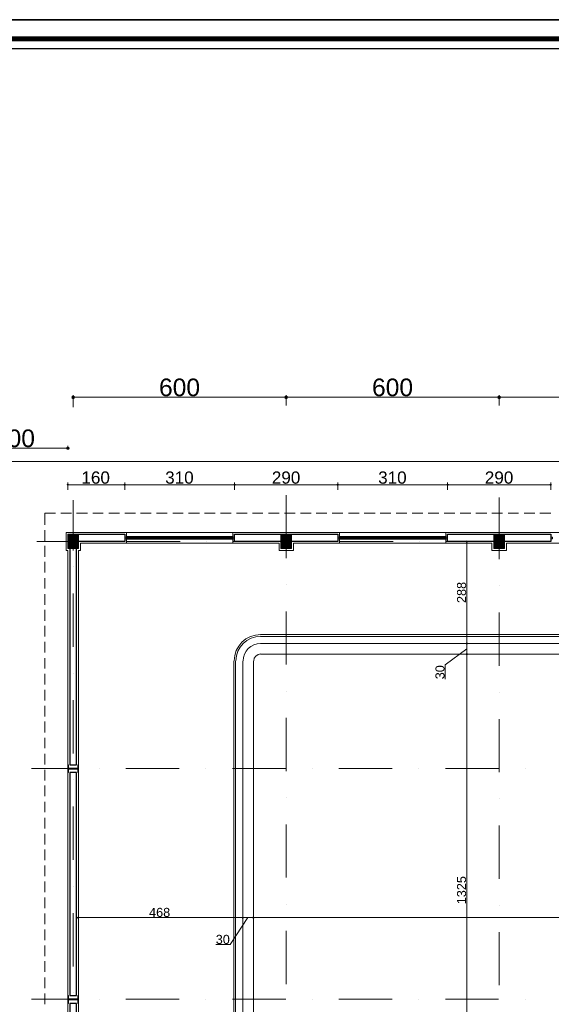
# Model space of a CAD drawing. Header units: metres. Extents: x 5.7 to 89.8, y 4 to 63.5.
# Tile 13 of 22: x 23.6 to 38.6, y 35.7 to 63.5. Entities that reach past the tile are written whole.
import ezdxf

# ---------------------------------------------------------------- set-up
doc = ezdxf.new("R2010")
doc.units = ezdxf.units.M
doc.header["$MEASUREMENT"] = 0
for name, color, linetype in [('PDF2_ax', 7, 'Continuous'), ('PDF2_column', 7, 'Continuous'), ('PDF2_dim', 7, 'Continuous'), ('PDF2_furn', 7, 'Continuous'), ('PDF2_KADR', 7, 'Continuous'), ('PDF2_khatchin', 7, 'Continuous'), ('PDF2_Layer5', 7, 'Continuous'), ('PDF2_line-estakhr', 7, 'Continuous'), ('PDF2_Text', 7, 'Continuous'), ('PDF2_W', 7, 'Continuous'), ('PDF2_wall', 7, 'Continuous'), ('PDF2_WIN', 7, 'Continuous')]:
    doc.layers.add(name, color=color, linetype=linetype)
doc.styles.add('PDF Arial', font='arial.ttf')

msp = doc.modelspace()

# ---------------------------------------------------------------- hatches: boundary and pattern name
at = {"layer": 'PDF2_dim', "transparency": 33554559}
for points in [[(24.948, 50.378), (24.958, 50.358), (24.977, 50.349), (25.006, 50.358), (25.015, 50.378), (25.006, 50.397), (24.977, 50.406), (24.958, 50.397)], [(26.556, 50.397), (26.547, 50.378), (26.556, 50.358), (26.585, 50.349), (26.605, 50.358), (26.614, 50.378), (26.605, 50.397), (26.585, 50.406)], [(29.658, 50.397), (29.648, 50.378), (29.658, 50.358), (29.677, 50.349), (29.706, 50.358), (29.715, 50.378), (29.706, 50.397), (29.677, 50.406)], [(32.557, 50.397), (32.547, 50.378), (32.557, 50.358), (32.586, 50.349), (32.605, 50.358), (32.614, 50.378), (32.605, 50.397), (32.586, 50.406)], [(35.658, 50.397), (35.648, 50.378), (35.658, 50.358), (35.677, 50.349), (35.706, 50.358), (35.716, 50.378), (35.706, 50.397), (35.677, 50.406)], [(38.557, 50.397), (38.547, 50.378), (38.557, 50.358), (38.586, 50.349), (38.605, 50.358), (38.615, 50.378), (38.605, 50.397), (38.586, 50.406)], [(36.217, 48.808), (36.197, 48.798), (36.188, 48.779), (36.197, 48.76), (36.217, 48.75), (36.245, 48.76), (36.245, 48.798)], [(36.245, 45.928), (36.217, 45.938), (36.197, 45.928), (36.188, 45.909), (36.197, 45.88), (36.217, 45.87), (36.245, 45.88)], [(36.245, 45.629), (36.217, 45.639), (36.197, 45.629), (36.188, 45.601), (36.197, 45.581), (36.217, 45.572), (36.245, 45.581)], [(25.198, 38.184), (25.208, 38.156), (25.227, 38.146), (25.256, 38.156), (25.266, 38.184), (25.256, 38.204), (25.227, 38.213), (25.208, 38.204)], [(29.889, 38.204), (29.879, 38.184), (29.889, 38.156), (29.908, 38.146), (29.927, 38.156), (29.937, 38.184), (29.927, 38.204), (29.908, 38.213)], [(30.187, 38.204), (30.178, 38.184), (30.187, 38.156), (30.207, 38.146), (30.226, 38.156), (30.236, 38.184), (30.226, 38.204), (30.207, 38.213)]]:
    msp.add_hatch(color=256, dxfattribs=at).paths.add_polyline_path(points)
at = {"layer": 'PDF2_W', "transparency": 33554559}
for points in [[(25.083, 52.843), (25.092, 52.805), (25.131, 52.785), (25.17, 52.805), (25.179, 52.843), (25.17, 52.872), (25.131, 52.891), (25.092, 52.872)], [(31.17, 52.805), (31.179, 52.843), (31.17, 52.872), (31.131, 52.891), (31.093, 52.872), (31.083, 52.843), (31.093, 52.805), (31.131, 52.785)], [(37.17, 52.805), (37.18, 52.843), (37.17, 52.872), (37.131, 52.891), (37.093, 52.872), (37.083, 52.843), (37.093, 52.805), (37.131, 52.785)], [(25.035, 51.408), (25.015, 51.437), (24.977, 51.456), (24.948, 51.437), (24.929, 51.408), (24.948, 51.37), (24.977, 51.36), (25.015, 51.37)]]:
    msp.add_hatch(color=256, dxfattribs=at).paths.add_polyline_path(points)

# ---------------------------------------------------------------- linework, layer by layer
at = {"layer": 'PDF2_ax', "lineweight": 9}
for points in [[(25.131, 49.944), (25.131, 48.808)], [(31.131, 50.079), (31.131, 48.307)], [(37.131, 50.021), (37.131, 48.278)], [(24.11, 48.779), (25.141, 48.779)], [(25.892, 48.779), (25.892, 48.779)], [(26.643, 48.779), (28.146, 48.779)], [(28.897, 48.779), (28.897, 48.779)], [(29.648, 48.779), (31.141, 48.779)], [(31.892, 48.779), (31.892, 48.779)], [(32.643, 48.779), (34.146, 48.779)], [(34.897, 48.779), (34.897, 48.779)], [(35.648, 48.779), (37.141, 48.779)], [(37.892, 48.779), (37.892, 48.779)], [(25.131, 48.066), (25.131, 48.066)], [(31.131, 47.556), (31.131, 47.556)], [(37.131, 47.527), (37.131, 47.527)], [(25.131, 47.315), (25.131, 45.812)], [(31.131, 46.804), (31.131, 45.312)], [(37.131, 46.776), (37.131, 45.273)], [(25.131, 45.061), (25.131, 45.061)], [(31.131, 44.56), (31.131, 44.56)], [(37.131, 44.522), (37.131, 44.522)], [(25.131, 44.31), (25.131, 42.807)], [(31.131, 43.809), (31.131, 42.307)], [(37.131, 43.771), (37.131, 42.278)], [(23.956, 42.384), (25.121, 42.384)], [(25.863, 42.384), (25.863, 42.384)], [(26.614, 42.384), (28.117, 42.384)], [(28.868, 42.384), (28.868, 42.384)], [(29.619, 42.384), (31.122, 42.384)], [(31.863, 42.384), (31.863, 42.384)], [(32.614, 42.384), (34.117, 42.384)], [(34.868, 42.384), (34.868, 42.384)], [(35.619, 42.384), (37.112, 42.384)], [(37.863, 42.384), (37.863, 42.384)], [(25.131, 42.066), (25.131, 42.066)], [(31.131, 41.555), (31.131, 41.555)], [(37.131, 41.527), (37.131, 41.527)], [(25.131, 41.315), (25.131, 39.812)], [(31.131, 40.804), (31.131, 39.311)], [(37.131, 40.775), (37.131, 39.273)], [(25.131, 39.061), (25.131, 39.061)], [(31.131, 38.56), (31.131, 38.56)], [(25.131, 38.31), (25.131, 36.807)], [(37.131, 38.522), (37.131, 38.522)], [(31.131, 37.809), (31.131, 36.306)], [(37.131, 37.77), (37.131, 36.278)], [(25.131, 36.066), (25.131, 36.066)], [(23.956, 35.883), (25.121, 35.883)], [(25.863, 35.883), (25.863, 35.883)], [(26.614, 35.883), (28.117, 35.883)], [(28.868, 35.883), (28.868, 35.883)], [(29.619, 35.883), (31.122, 35.883)], [(31.863, 35.883), (31.863, 35.883)], [(32.614, 35.883), (34.117, 35.883)], [(34.868, 35.883), (34.868, 35.883)], [(35.619, 35.883), (37.112, 35.883)], [(37.863, 35.883), (37.863, 35.883)]]:
    msp.add_lwpolyline(points, dxfattribs=at)
at = {"layer": 'PDF2_column', "lineweight": 18}
for points in [[(24.977, 48.952), (25.015, 48.981)], [(24.977, 48.914), (25.044, 48.981)], [(24.977, 48.875), (25.083, 48.981)], [(24.977, 48.846), (25.121, 48.981)], [(24.977, 48.808), (25.131, 48.962), (25.15, 48.981)], [(24.977, 48.769), (24.987, 48.779), (25.131, 48.923), (25.189, 48.981)], [(24.977, 48.74), (25.025, 48.779), (25.131, 48.885), (25.227, 48.981)], [(24.977, 48.702), (25.064, 48.779), (25.131, 48.856), (25.256, 48.981)], [(24.977, 48.663), (25.092, 48.779), (25.131, 48.817), (25.285, 48.962)], [(24.977, 48.634), (25.131, 48.779), (25.285, 48.933)], [(24.977, 48.596), (25.131, 48.75), (25.17, 48.779), (25.285, 48.894)], [(24.996, 48.577), (25.131, 48.711), (25.198, 48.779), (25.285, 48.856)], [(25.035, 48.577), (25.131, 48.673), (25.237, 48.779), (25.285, 48.827)], [(25.131, 49.029), (25.131, 48.528)], [(30.977, 48.952), (31.016, 48.981)], [(30.977, 48.914), (31.045, 48.981)], [(30.977, 48.875), (31.083, 48.981)], [(30.977, 48.846), (31.122, 48.981)], [(30.977, 48.808), (31.131, 48.962), (31.151, 48.981)], [(30.977, 48.769), (30.987, 48.779), (31.131, 48.923), (31.189, 48.981)], [(30.977, 48.74), (31.025, 48.779), (31.131, 48.885), (31.228, 48.981)], [(30.977, 48.702), (31.064, 48.779), (31.131, 48.856), (31.256, 48.981)], [(30.977, 48.663), (31.093, 48.779), (31.131, 48.817), (31.285, 48.962)], [(30.977, 48.634), (31.131, 48.779), (31.285, 48.933)], [(30.977, 48.596), (31.131, 48.75), (31.17, 48.779), (31.285, 48.894)], [(30.996, 48.577), (31.131, 48.711), (31.199, 48.779), (31.285, 48.856)], [(31.035, 48.577), (31.131, 48.673), (31.237, 48.779), (31.285, 48.827)], [(31.131, 49.029), (31.131, 48.528)], [(36.977, 48.952), (37.016, 48.981)], [(36.977, 48.914), (37.045, 48.981)], [(36.977, 48.875), (37.083, 48.981)], [(36.977, 48.846), (37.122, 48.981)], [(36.977, 48.808), (37.131, 48.962), (37.151, 48.981)], [(36.977, 48.769), (36.987, 48.779), (37.131, 48.923), (37.189, 48.981)], [(36.977, 48.74), (37.026, 48.779), (37.131, 48.885), (37.228, 48.981)], [(36.977, 48.702), (37.064, 48.779), (37.131, 48.856), (37.257, 48.981)], [(36.977, 48.663), (37.093, 48.779), (37.131, 48.817), (37.286, 48.962)], [(36.977, 48.634), (37.131, 48.779), (37.286, 48.933)], [(36.977, 48.596), (37.131, 48.75), (37.17, 48.779), (37.286, 48.894)], [(36.997, 48.577), (37.131, 48.711), (37.199, 48.779), (37.286, 48.856)], [(37.035, 48.577), (37.131, 48.673), (37.237, 48.779), (37.286, 48.827)], [(37.131, 49.029), (37.131, 48.528)], [(25.333, 48.779), (24.929, 48.779)], [(25.073, 48.577), (25.131, 48.644), (25.275, 48.779), (25.285, 48.788)], [(25.102, 48.577), (25.131, 48.605), (25.285, 48.75)], [(25.131, 48.779), (25.131, 48.779)], [(25.141, 48.577), (25.285, 48.721)], [(25.179, 48.577), (25.285, 48.683)], [(25.218, 48.577), (25.285, 48.644)], [(25.247, 48.577), (25.285, 48.615)], [(31.334, 48.779), (30.929, 48.779)], [(31.073, 48.577), (31.131, 48.644), (31.276, 48.779), (31.285, 48.788)], [(31.102, 48.577), (31.131, 48.605), (31.285, 48.75)], [(31.131, 48.779), (31.131, 48.779)], [(31.141, 48.577), (31.285, 48.721)], [(31.179, 48.577), (31.285, 48.683)], [(31.208, 48.577), (31.285, 48.644)], [(31.247, 48.577), (31.285, 48.615)], [(37.334, 48.779), (36.929, 48.779)], [(37.074, 48.577), (37.131, 48.644), (37.276, 48.779), (37.286, 48.788)], [(37.103, 48.577), (37.131, 48.605), (37.286, 48.75)], [(37.131, 48.779), (37.131, 48.779)], [(37.141, 48.577), (37.286, 48.721)], [(37.18, 48.577), (37.286, 48.683)], [(37.209, 48.577), (37.286, 48.644)], [(37.247, 48.577), (37.286, 48.615)]]:
    msp.add_lwpolyline(points, dxfattribs=at)
for points in [[(24.977, 48.577), (25.285, 48.577), (25.285, 48.981), (24.977, 48.981)], [(30.977, 48.577), (31.285, 48.577), (31.285, 48.981), (30.977, 48.981)], [(36.977, 48.577), (37.286, 48.577), (37.286, 48.981), (36.977, 48.981)], [(24.996, 42.393), (24.996, 42.49), (24.977, 42.49), (24.977, 42.268), (24.996, 42.268), (24.996, 42.364), (25.266, 42.364), (25.266, 42.268), (25.285, 42.268), (25.285, 42.49), (25.266, 42.49), (25.266, 42.393)], [(24.996, 35.892), (24.996, 35.989), (24.977, 35.989), (24.977, 35.767), (24.996, 35.767), (24.996, 35.863), (25.266, 35.863), (25.266, 35.767), (25.285, 35.767), (25.285, 35.989), (25.266, 35.989), (25.266, 35.892)]]:
    msp.add_lwpolyline(points, close=True, dxfattribs=at)
at = {"layer": 'PDF2_dim', "lineweight": 20}
for points in [[(25.131, 52.564), (25.131, 52.901)], [(31.035, 52.843), (25.227, 52.843)], [(37.035, 52.843), (31.228, 52.843)], [(43.035, 52.843), (37.228, 52.843)], [(22.078, 51.408), (24.881, 51.408)], [(24.977, 51.476), (24.977, 51.466)], [(24.977, 50.233), (24.977, 50.435)], [(25.015, 50.378), (25.044, 50.378), (26.518, 50.378), (26.547, 50.378)], [(26.614, 50.378), (26.643, 50.378), (29.619, 50.378), (29.648, 50.378)], [(29.715, 50.378), (29.744, 50.378), (32.518, 50.378), (32.547, 50.378)], [(32.614, 50.378), (32.643, 50.378), (35.619, 50.378), (35.648, 50.378)], [(35.716, 50.378), (35.745, 50.378), (38.518, 50.378), (38.547, 50.378)], [(36.149, 48.779), (36.159, 48.779)], [(36.217, 48.75), (36.217, 48.721), (36.217, 45.967), (36.217, 45.938)], [(36.217, 45.87), (36.217, 45.841), (36.217, 45.668), (36.217, 45.639)], [(36.217, 45.755), (35.61, 45.302), (35.61, 44.897)], [(36.217, 45.572), (36.217, 45.543), (36.217, 32.415), (36.217, 32.387)], [(25.227, 38.252), (25.227, 38.242)], [(29.879, 38.184), (29.85, 38.184), (25.295, 38.184), (25.266, 38.184)], [(30.053, 38.184), (29.552, 37.424), (29.147, 37.424)], [(29.908, 38.252), (29.908, 38.242)], [(29.908, 38.107), (29.908, 38.117)], [(29.937, 38.184), (29.966, 38.184), (30.149, 38.184), (30.178, 38.184)], [(30.236, 38.184), (30.264, 38.184), (55.344, 38.184), (55.373, 38.184)]]:
    msp.add_lwpolyline(points, dxfattribs=at)
for points in [[(31.131, 52.901), (31.131, 52.612)], [(37.131, 52.901), (37.131, 52.612)], [(26.585, 50.435), (26.585, 50.233)], [(29.677, 50.435), (29.677, 50.233)], [(32.586, 50.435), (32.586, 50.233)], [(35.677, 50.435), (35.677, 50.233)], [(38.586, 50.435), (38.586, 50.233)], [(36.159, 45.909), (36.149, 45.909)], [(36.159, 45.601), (36.804, 45.601)], [(30.207, 38.242), (30.207, 38.252)]]:
    msp.add_lwpolyline(points, close=True, dxfattribs=at)
at = {"layer": 'PDF2_furn', "lineweight": 9}
msp.add_lwpolyline([(20.778, 49.617), (20.778, 51.033), (71.63, 51.033), (71.63, 27.234), (63.733, 27.234), (63.733, 16.225), (20.778, 16.225), (20.778, 29.314)], dxfattribs=at)
at = {"layer": 'PDF2_KADR', "lineweight": 25}
for points in [[(5.695, 4.013), (89.785, 4.013), (89.785, 63.476), (5.695, 63.476)], [(5.695, 63.476), (89.785, 63.476), (89.785, 4.013), (5.695, 4.013)], [(6.514, 4.832), (88.841, 4.832), (88.841, 62.657), (6.514, 62.657)]]:
    msp.add_lwpolyline(points, close=True, dxfattribs=at)
at = {"layer": 'PDF2_KADR', "lineweight": 0, "const_width": 0.135}
msp.add_lwpolyline([(6.235, 62.937), (6.235, 4.552), (89.111, 4.552), (89.111, 62.937)], close=True, dxfattribs=at)
at = {"layer": 'PDF2_khatchin', "lineweight": 18}
for points in [[(24.63, 49.578), (24.332, 49.578), (24.332, 49.251)], [(25.083, 49.578), (24.784, 49.578)], [(25.536, 49.578), (25.227, 49.578)], [(25.979, 49.578), (25.68, 49.578)], [(26.431, 49.578), (26.133, 49.578)], [(26.884, 49.578), (26.585, 49.578)], [(27.327, 49.578), (27.028, 49.578)], [(27.78, 49.578), (27.481, 49.578)], [(28.232, 49.578), (27.934, 49.578)], [(28.685, 49.578), (28.377, 49.578)], [(29.128, 49.578), (28.829, 49.578)], [(29.581, 49.578), (29.282, 49.578)], [(30.033, 49.578), (29.735, 49.578)], [(30.476, 49.578), (30.178, 49.578)], [(30.929, 49.578), (30.63, 49.578)], [(31.382, 49.578), (31.083, 49.578)], [(31.834, 49.578), (31.536, 49.578)], [(32.277, 49.578), (31.979, 49.578)], [(32.73, 49.578), (32.431, 49.578)], [(33.183, 49.578), (32.884, 49.578)], [(33.635, 49.578), (33.327, 49.578)], [(34.078, 49.578), (33.78, 49.578)], [(34.531, 49.578), (34.232, 49.578)], [(34.984, 49.578), (34.685, 49.578)], [(35.427, 49.578), (35.128, 49.578)], [(35.879, 49.578), (35.581, 49.578)], [(36.332, 49.578), (36.034, 49.578)], [(36.785, 49.578), (36.477, 49.578)], [(37.228, 49.578), (36.929, 49.578)], [(37.68, 49.578), (37.382, 49.578)], [(38.133, 49.578), (37.835, 49.578)], [(38.586, 49.578), (38.278, 49.578)], [(24.332, 49.097), (24.332, 48.798)], [(24.332, 48.654), (24.332, 48.345)], [(24.332, 48.201), (24.332, 47.902)], [(24.332, 47.748), (24.332, 47.45)], [(24.332, 47.296), (24.332, 46.997)], [(24.332, 46.853), (24.332, 46.544)], [(24.332, 46.4), (24.332, 46.101)], [(24.332, 45.947), (24.332, 45.649)], [(24.332, 45.495), (24.332, 45.196)], [(24.332, 45.052), (24.332, 44.753)], [(24.332, 44.599), (24.332, 44.3)], [(24.332, 44.146), (24.332, 43.848)], [(24.332, 43.703), (24.332, 43.395)], [(24.332, 43.251), (24.332, 42.952)], [(24.332, 42.798), (24.332, 42.499)], [(24.332, 42.345), (24.332, 42.047)], [(24.332, 41.902), (24.332, 41.604)], [(24.332, 41.449), (24.332, 41.151)], [(24.332, 40.997), (24.332, 40.698)], [(24.332, 40.544), (24.332, 40.246)], [(24.332, 40.101), (24.332, 39.803)], [(24.332, 39.648), (24.332, 39.35)], [(24.332, 39.196), (24.332, 38.897)], [(24.332, 38.753), (24.332, 38.445)], [(24.332, 38.3), (24.332, 38.002)], [(24.332, 37.847), (24.332, 37.549)], [(24.332, 37.395), (24.332, 37.096)], [(24.332, 36.952), (24.332, 36.653)], [(24.332, 36.499), (24.332, 36.2)], [(24.332, 36.046), (24.332, 35.748)]]:
    msp.add_lwpolyline(points, dxfattribs=at)
at = {"layer": 'PDF2_Layer5', "lineweight": 13}
for points in [[(25.198, 31.125), (24.977, 31.125), (24.977, 48.528), (24.929, 48.528), (24.929, 49.029), (30.332, 49.029), (36.332, 49.029), (41.6, 49.029), (43.931, 49.029), (49.931, 49.029), (54.333, 49.029), (57.434, 49.029), (61.277, 49.029), (61.277, 48.981)], [(26.633, 48.731), (26.633, 49.029)], [(29.629, 49.029), (29.629, 48.731)], [(32.634, 48.731), (32.634, 49.029)], [(35.629, 49.029), (35.629, 48.731)], [(42.332, 48.731), (37.334, 48.731), (37.334, 48.528), (36.929, 48.528), (36.929, 48.731), (31.334, 48.731), (31.334, 48.528), (30.929, 48.528), (30.929, 48.731), (25.333, 48.731), (25.333, 48.528), (25.285, 48.528), (25.285, 31.212)]]:
    msp.add_lwpolyline(points, dxfattribs=at)
at = {"layer": 'PDF2_line-estakhr', "lineweight": 18}
for points in [[(30.409, 46.159), (55.209, 46.159)], [(30.409, 46.101), (55.209, 46.101)], [(30.409, 45.909), (55.209, 45.909)], [(30.409, 45.601), (55.209, 45.601)], [(29.658, 32.55), (29.658, 45.408)], [(29.706, 32.55), (29.706, 45.408)], [(29.908, 32.55), (29.908, 45.408)], [(30.207, 32.55), (30.207, 45.408)]]:
    msp.add_lwpolyline(points, dxfattribs=at)
for radius in [0.746, 0.698, 0.496, 0.197]:
    msp.add_arc((30.414, 45.413), radius, 90, 180, dxfattribs=at)
at = {"layer": 'PDF2_W', "lineweight": 9}
for points in [[(25.179, 52.843), (25.227, 52.843)], [(31.083, 52.843), (31.035, 52.843)], [(31.179, 52.843), (31.228, 52.843)], [(37.083, 52.843), (37.035, 52.843)], [(37.18, 52.843), (37.228, 52.843)], [(24.929, 51.408), (24.881, 51.408)]]:
    msp.add_lwpolyline(points, dxfattribs=at)
at = {"layer": 'PDF2_wall', "lineweight": 30}
for points in [[(26.585, 48.981), (26.585, 48.779), (25.285, 48.779), (25.285, 48.981)], [(29.677, 48.779), (29.677, 48.981), (30.977, 48.981), (30.977, 48.779)], [(32.586, 48.981), (32.586, 48.779), (31.285, 48.779), (31.285, 48.981)], [(35.677, 48.779), (35.677, 48.981), (36.977, 48.981), (36.977, 48.779)], [(38.586, 48.981), (38.586, 48.779), (37.286, 48.779), (37.286, 48.981)], [(25.035, 42.49), (25.227, 42.49), (25.227, 48.577), (25.035, 48.577)], [(25.227, 42.268), (25.035, 42.268), (25.035, 35.989), (25.227, 35.989)], [(25.227, 35.767), (25.035, 35.767), (25.035, 31.183), (25.227, 31.183)]]:
    msp.add_lwpolyline(points, close=True, dxfattribs=at)
at = {"layer": 'PDF2_WIN', "lineweight": 18}
for points in [[(26.585, 48.904), (26.585, 48.856), (26.633, 48.856), (26.633, 48.904)], [(26.633, 48.914), (26.633, 48.846), (26.662, 48.846), (26.662, 48.914)], [(26.662, 48.856), (26.633, 48.856), (26.633, 48.904), (26.662, 48.904), (26.691, 48.904), (26.691, 48.856), (26.662, 48.856), (26.662, 48.904)], [(26.711, 48.894), (26.691, 48.894), (26.691, 48.914), (26.691, 48.846), (26.662, 48.846), (26.662, 48.914), (26.691, 48.914), (26.711, 48.914)], [(26.711, 48.914), (26.711, 48.894), (26.691, 48.894), (26.691, 48.914)], [(26.711, 48.846), (26.711, 48.865), (26.691, 48.865), (26.691, 48.846)], [(26.711, 48.865), (26.711, 48.846), (26.691, 48.846), (26.691, 48.865)], [(27.356, 48.914), (27.356, 48.846), (27.385, 48.846), (27.385, 48.914)], [(27.375, 48.856), (27.375, 48.904), (27.356, 48.904), (27.356, 48.856)], [(27.385, 48.904), (27.404, 48.904), (27.404, 48.856), (27.385, 48.856)], [(28.069, 48.914), (28.049, 48.914), (28.049, 48.894), (28.069, 48.894)], [(28.049, 48.894), (28.049, 48.914), (28.069, 48.914), (28.069, 48.894)], [(28.069, 48.846), (28.049, 48.846), (28.049, 48.865), (28.069, 48.865)], [(28.049, 48.865), (28.049, 48.846), (28.069, 48.846), (28.069, 48.865)], [(28.097, 48.856), (28.097, 48.904), (28.078, 48.904), (28.078, 48.856)], [(28.107, 48.904), (28.126, 48.904), (28.126, 48.856), (28.107, 48.856)], [(28.126, 48.914), (28.126, 48.846), (28.165, 48.846), (28.165, 48.914)], [(28.155, 48.856), (28.155, 48.904), (28.136, 48.904), (28.136, 48.856)], [(28.213, 48.894), (28.194, 48.894), (28.194, 48.914), (28.194, 48.846), (28.165, 48.846), (28.165, 48.914), (28.194, 48.914), (28.213, 48.914)], [(28.165, 48.904), (28.184, 48.904), (28.184, 48.856), (28.165, 48.856)], [(28.213, 48.914), (28.213, 48.894), (28.194, 48.894), (28.194, 48.914)], [(28.213, 48.846), (28.213, 48.865), (28.194, 48.865), (28.194, 48.846)], [(28.213, 48.865), (28.213, 48.846), (28.194, 48.846), (28.194, 48.865)], [(28.849, 48.914), (28.849, 48.846), (28.878, 48.846), (28.878, 48.914)], [(28.878, 48.856), (28.878, 48.904), (28.858, 48.904), (28.858, 48.856)], [(28.887, 48.904), (28.906, 48.904), (28.906, 48.856), (28.887, 48.856)], [(29.571, 48.914), (29.552, 48.914), (29.552, 48.894), (29.571, 48.894)], [(29.552, 48.894), (29.552, 48.914), (29.571, 48.914), (29.571, 48.894)], [(29.571, 48.846), (29.552, 48.846), (29.552, 48.865), (29.571, 48.865)], [(29.552, 48.865), (29.552, 48.846), (29.571, 48.846), (29.571, 48.865)], [(29.6, 48.856), (29.571, 48.856), (29.571, 48.904), (29.6, 48.904), (29.629, 48.904), (29.629, 48.856), (29.6, 48.856), (29.6, 48.904)], [(29.629, 48.904), (29.629, 48.856), (29.677, 48.856), (29.677, 48.904)], [(32.586, 48.904), (32.586, 48.856), (32.634, 48.856), (32.634, 48.904)], [(32.634, 48.914), (32.634, 48.846), (32.663, 48.846), (32.663, 48.914)], [(32.663, 48.856), (32.634, 48.856), (32.634, 48.904), (32.663, 48.904), (32.692, 48.904), (32.692, 48.856), (32.663, 48.856), (32.663, 48.904)], [(32.711, 48.894), (32.692, 48.894), (32.692, 48.914), (32.692, 48.846), (32.663, 48.846), (32.663, 48.914), (32.692, 48.914), (32.711, 48.914)], [(32.711, 48.914), (32.711, 48.894), (32.692, 48.894), (32.692, 48.914)], [(32.711, 48.846), (32.711, 48.865), (32.692, 48.865), (32.692, 48.846)], [(32.711, 48.865), (32.711, 48.846), (32.692, 48.846), (32.692, 48.865)], [(33.346, 48.914), (33.346, 48.846), (33.385, 48.846), (33.385, 48.914)], [(33.375, 48.856), (33.375, 48.904), (33.356, 48.904), (33.356, 48.856)], [(33.385, 48.904), (33.404, 48.904), (33.404, 48.856), (33.385, 48.856)], [(34.069, 48.914), (34.05, 48.914), (34.05, 48.894), (34.069, 48.894)], [(34.05, 48.894), (34.05, 48.914), (34.069, 48.914), (34.069, 48.894)], [(34.069, 48.846), (34.05, 48.846), (34.05, 48.865), (34.069, 48.865)], [(34.05, 48.865), (34.05, 48.846), (34.069, 48.846), (34.069, 48.865)], [(34.098, 48.856), (34.098, 48.904), (34.078, 48.904), (34.078, 48.856)], [(34.107, 48.904), (34.127, 48.904), (34.127, 48.856), (34.107, 48.856)], [(34.127, 48.914), (34.127, 48.846), (34.165, 48.846), (34.165, 48.914)], [(34.155, 48.856), (34.155, 48.904), (34.136, 48.904), (34.136, 48.856)], [(34.213, 48.894), (34.194, 48.894), (34.194, 48.914), (34.194, 48.846), (34.165, 48.846), (34.165, 48.914), (34.194, 48.914), (34.213, 48.914)], [(34.165, 48.904), (34.184, 48.904), (34.184, 48.856), (34.165, 48.856)], [(34.213, 48.914), (34.213, 48.894), (34.194, 48.894), (34.194, 48.914)], [(34.213, 48.846), (34.213, 48.865), (34.194, 48.865), (34.194, 48.846)], [(34.213, 48.865), (34.213, 48.846), (34.194, 48.846), (34.194, 48.865)], [(34.849, 48.914), (34.849, 48.846), (34.878, 48.846), (34.878, 48.914)], [(34.878, 48.856), (34.878, 48.904), (34.859, 48.904), (34.859, 48.856)], [(34.887, 48.904), (34.907, 48.904), (34.907, 48.856), (34.887, 48.856)], [(35.571, 48.914), (35.552, 48.914), (35.552, 48.894), (35.571, 48.894)], [(35.552, 48.894), (35.552, 48.914), (35.571, 48.914), (35.571, 48.894)], [(35.571, 48.846), (35.552, 48.846), (35.552, 48.865), (35.571, 48.865)], [(35.552, 48.865), (35.552, 48.846), (35.571, 48.846), (35.571, 48.865)], [(35.6, 48.856), (35.571, 48.856), (35.571, 48.904), (35.6, 48.904), (35.629, 48.904), (35.629, 48.856), (35.6, 48.856), (35.6, 48.904)], [(35.629, 48.904), (35.629, 48.856), (35.677, 48.856), (35.677, 48.904)], [(38.586, 48.904), (38.586, 48.856), (38.634, 48.856), (38.634, 48.904)]]:
    msp.add_lwpolyline(points, close=True, dxfattribs=at)
for points in [[(26.672, 48.914), (26.653, 48.914), (26.672, 48.914)], [(26.672, 48.846), (26.653, 48.846), (26.672, 48.846)], [(28.049, 48.914), (26.711, 48.914)], [(27.356, 48.894), (26.711, 48.894)], [(27.356, 48.865), (26.711, 48.865)], [(28.049, 48.846), (26.711, 48.846)], [(27.394, 48.914), (27.375, 48.914), (27.394, 48.914)], [(27.394, 48.846), (27.375, 48.846), (27.394, 48.846)], [(28.049, 48.894), (27.414, 48.894), (27.414, 48.914), (27.414, 48.846), (27.385, 48.846), (27.385, 48.914), (27.414, 48.914)], [(28.049, 48.865), (27.414, 48.865), (27.414, 48.846)], [(28.069, 48.846), (28.097, 48.846), (28.097, 48.914), (28.069, 48.914), (28.069, 48.856)], [(28.088, 48.914), (28.107, 48.914), (28.088, 48.914)], [(28.097, 48.846), (28.126, 48.846), (28.126, 48.914), (28.097, 48.914), (28.097, 48.856), (28.088, 48.856)], [(28.107, 48.846), (28.088, 48.846)], [(28.107, 48.856), (28.107, 48.856)], [(28.174, 48.914), (28.155, 48.914), (28.174, 48.914)], [(28.174, 48.846), (28.155, 48.846), (28.174, 48.846)], [(29.552, 48.914), (28.213, 48.914)], [(28.849, 48.894), (28.213, 48.894)], [(28.849, 48.865), (28.213, 48.865)], [(29.552, 48.846), (28.213, 48.846)], [(28.887, 48.914), (28.868, 48.914), (28.887, 48.914)], [(28.887, 48.846), (28.868, 48.846), (28.887, 48.846)], [(29.552, 48.894), (28.906, 48.894), (28.906, 48.914), (28.906, 48.846), (28.878, 48.846), (28.878, 48.914), (28.906, 48.914)], [(29.552, 48.865), (28.906, 48.865), (28.906, 48.846)], [(29.571, 48.846), (29.6, 48.846), (29.6, 48.914), (29.571, 48.914), (29.571, 48.856)], [(29.59, 48.914), (29.61, 48.914), (29.59, 48.914)], [(29.61, 48.856), (29.6, 48.856), (29.59, 48.856)], [(29.61, 48.846), (29.59, 48.846)], [(29.6, 48.856), (29.6, 48.914), (29.629, 48.914), (29.629, 48.846), (29.6, 48.846)], [(32.672, 48.914), (32.653, 48.914), (32.672, 48.914)], [(32.672, 48.846), (32.653, 48.846), (32.672, 48.846)], [(34.05, 48.914), (32.711, 48.914)], [(33.346, 48.894), (32.711, 48.894)], [(33.346, 48.865), (32.711, 48.865)], [(34.05, 48.846), (32.711, 48.846)], [(33.395, 48.914), (33.375, 48.914), (33.395, 48.914)], [(33.395, 48.846), (33.375, 48.846), (33.395, 48.846)], [(34.05, 48.894), (33.414, 48.894), (33.414, 48.914), (33.414, 48.846), (33.385, 48.846), (33.385, 48.914), (33.414, 48.914)], [(34.05, 48.865), (33.414, 48.865), (33.414, 48.846)], [(34.069, 48.846), (34.098, 48.846), (34.098, 48.914), (34.069, 48.914), (34.069, 48.856)], [(34.088, 48.914), (34.107, 48.914), (34.088, 48.914)], [(34.098, 48.846), (34.127, 48.846), (34.127, 48.914), (34.098, 48.914), (34.098, 48.856), (34.088, 48.856)], [(34.107, 48.846), (34.088, 48.846)], [(34.107, 48.856), (34.107, 48.856)], [(34.175, 48.914), (34.155, 48.914), (34.175, 48.914)], [(34.175, 48.846), (34.155, 48.846), (34.175, 48.846)], [(35.552, 48.914), (34.213, 48.914)], [(34.849, 48.894), (34.213, 48.894)], [(34.849, 48.865), (34.213, 48.865)], [(35.552, 48.846), (34.213, 48.846)], [(34.887, 48.914), (34.868, 48.914), (34.887, 48.914)], [(34.887, 48.846), (34.868, 48.846), (34.887, 48.846)], [(35.552, 48.894), (34.907, 48.894), (34.907, 48.914), (34.907, 48.846), (34.878, 48.846), (34.878, 48.914), (34.907, 48.914)], [(35.552, 48.865), (34.907, 48.865), (34.907, 48.846)], [(35.571, 48.846), (35.6, 48.846), (35.6, 48.914), (35.571, 48.914), (35.571, 48.856)], [(35.59, 48.914), (35.61, 48.914), (35.59, 48.914)], [(35.61, 48.856), (35.6, 48.856), (35.59, 48.856)], [(35.61, 48.846), (35.59, 48.846)], [(35.6, 48.856), (35.6, 48.914), (35.629, 48.914), (35.629, 48.846), (35.6, 48.846)]]:
    msp.add_lwpolyline(points, dxfattribs=at)

# ---------------------------------------------------------------- texts
at = {"layer": 'PDF2_Text', "attachment_point": 7, "style": 'PDF Arial'}
for s, insert, char_height in [('600', (27.548, 52.864), 0.4964), ('600', (33.549, 52.864), 0.4964), ('300', (22.897, 51.429), 0.4964), ('160', (25.362, 50.401), 0.3447), ('310', (27.722, 50.401), 0.3447), ('290', (30.727, 50.401), 0.3447), ('310', (33.722, 50.401), 0.3447), ('290', (36.727, 50.401), 0.3447), ('468', (27.269, 38.199), 0.2551), ('30', (29.147, 37.439), 0.2551)]:
    msp.add_mtext(s, dxfattribs=dict(at, insert=insert, char_height=char_height))
at = {"layer": 'PDF2_Text', "char_height": 0.2551, "attachment_point": 7, "rotation": 90, "style": 'PDF Arial'}
for s, insert in [('288', (36.202, 47.045)), ('30', (35.595, 44.897)), ('1325', (36.202, 38.56))]:
    msp.add_mtext(s, dxfattribs=dict(at, insert=insert))

doc.saveas('drawing.dxf')
